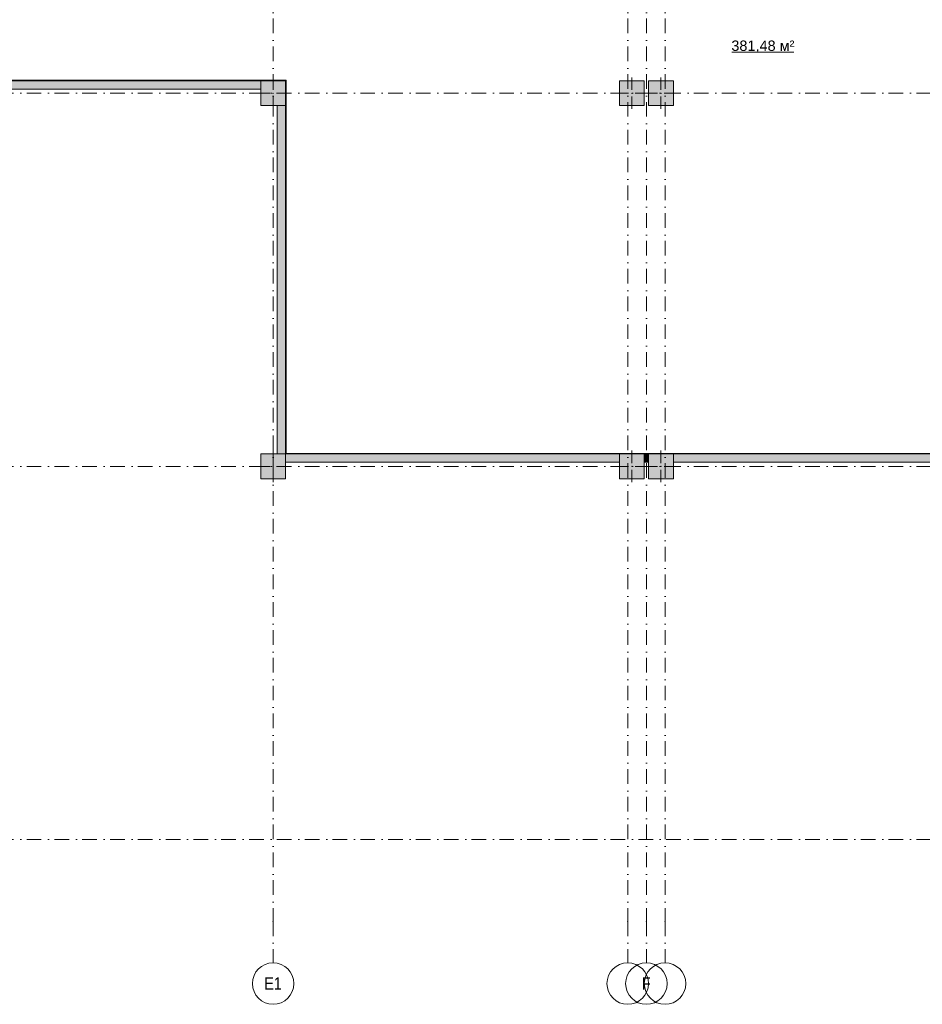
# Model space of a CAD drawing. Header units: millimetres. Extents: x -14761 to 157739, y -22400 to 107990.
# Tile 44 of 81: x 74890 to 96652, y -3975 to 19774. Entities that reach past the tile are written whole.
import ezdxf

# ---------------------------------------------------------------- set-up
doc = ezdxf.new("R2010")
doc.units = ezdxf.units.MM
doc.header["$MEASUREMENT"] = 0
doc.linetypes.add('Штриховая', pattern=[564.444447, 282.222223, -282.222223])
doc.linetypes.add('Штрихпунктирная', pattern=[670.277762, 352.777767, -176.388884, 0, -141.111112])
for name, color, linetype in [('Конструктив - ГКЛ', 7, 'Continuous'), ('Конструктив - Колонны', 7, 'Continuous'), ('Конструктив - Стены Внутр сущ.', 7, 'Continuous'), ('Элемент Модели - Зона', 7, 'Continuous'), ('Элемент Модели - Оси', 7, 'Continuous')]:
    doc.layers.add(name, color=color, linetype=linetype)
doc.styles.add('СГЕНЕРИР_СТИЛЬ_1', font='txt')
doc.styles.add('СГЕНЕРИР_СТИЛЬ_3', font='txt')

msp = doc.modelspace()

# ---------------------------------------------------------------- hatches: boundary and pattern name
at = {"layer": 'Конструктив - ГКЛ', "linetype": 'Continuous', "lineweight": 0, "true_color": 0x000000}
for points in [[(81300, 18312), (68050, 18312), (68050, 18300), (81300, 18300)], [(81300, 18300), (81312, 18300), (81312, 18312)], [(81300, 18312), (81300, 18300), (81312, 18312)], [(81300, 18100), (81300, 9300), (81312, 9300), (81312, 18100)], [(81305, 9312), (81305, 9300), (98700, 9300), (98700, 9300), (99300, 9300), (99300, 9312)]]:
    msp.add_hatch(color=18, dxfattribs=at).paths.add_polyline_path(points)
at = {"layer": 'Конструктив - Колонны', "linetype": 'Continuous', "lineweight": 0, "true_color": 0x000000}
for points in [[(80700, 17700), (81300, 17700), (81300, 18300), (80700, 18300)], [(89350, 17700), (89950, 17700), (89950, 18300), (89350, 18300)], [(90050, 17700), (90650, 17700), (90650, 18300), (90050, 18300)], [(80700, 8700), (81300, 8700), (81300, 9300), (80700, 9300)], [(89350, 8700), (89950, 8700), (89950, 9300), (89350, 9300)], [(90050, 8700), (90650, 8700), (90650, 9300), (90050, 9300)]]:
    msp.add_hatch(color=18, dxfattribs=at).paths.add_polyline_path(points)
at = {"layer": 'Конструктив - Стены Внутр сущ.', "linetype": 'Continuous', "lineweight": 0, "true_color": 0x000000}
for points in [[(72300, 18100), (80700, 18100), (80700, 18300), (72300, 18300)], [(81312, 18100), (81312, 18300), (81300, 18300), (81300, 18100)], [(81100, 9300), (81300, 9300), (81300, 17700), (81100, 17700)], [(81300, 9100), (89350, 9100), (89350, 9300), (81300, 9300)], [(89950, 9300), (89950, 9100), (90050, 9100), (90050, 9300)], [(90650, 9300), (90650, 9100), (98700, 9100), (98700, 9300)]]:
    msp.add_hatch(color=18, dxfattribs=at).paths.add_polyline_path(points)

# ---------------------------------------------------------------- linework, layer by layer
at = {"layer": 'Конструктив - ГКЛ', "color": 251, "linetype": 'Continuous', "lineweight": 20, "true_color": 0x575757}
for p, q in [((81312, 18300), (81300, 18300)), ((81312, 18300), (81300, 18300)), ((81312, 18100), (81312, 18300)), ((81300, 18100), (81312, 18100)), ((81300, 18100), (81312, 18100))]:
    msp.add_line(p, q, dxfattribs=at)
at = {"layer": 'Конструктив - ГКЛ', "color": 251, "linetype": 'Continuous', "lineweight": 20, "true_color": 0x575757, "flags": 128}
for points in [[(81312, 18312), (68050, 18312)], [(72300, 18300), (80700, 18300)], [(81312, 9300), (81312, 18300)], [(81300, 17700), (81300, 9300)], [(99300, 9312), (81305, 9312)], [(81305, 9300), (98700, 9300)]]:
    msp.add_lwpolyline(points, dxfattribs=at)
at = {"layer": 'Конструктив - ГКЛ', "color": 251, "linetype": 'Continuous', "lineweight": 5, "true_color": 0x575757, "flags": 128}
msp.add_lwpolyline([(81312, 18312), (81312, 18300)], dxfattribs=at)
at = {"layer": 'Конструктив - Колонны', "color": 251, "linetype": 'Continuous', "lineweight": 5, "true_color": 0x575757}
for p, q in [((81000, 18080), (81000, 18380)), ((89650, 18080), (89650, 18380)), ((90350, 18080), (90350, 18380)), ((80920, 18000), (80620, 18000)), ((81000, 17920), (81000, 17620)), ((81080, 18000), (81380, 18000)), ((89570, 18000), (89270, 18000)), ((89650, 17920), (89650, 17620)), ((89730, 18000), (90030, 18000)), ((90270, 18000), (89970, 18000)), ((90350, 17920), (90350, 17620)), ((90430, 18000), (90730, 18000)), ((81000, 9080), (81000, 9380)), ((89650, 9080), (89650, 9380)), ((90350, 9080), (90350, 9380)), ((80920, 9000), (80620, 9000)), ((81000, 8920), (81000, 8620)), ((81080, 9000), (81380, 9000)), ((89570, 9000), (89270, 9000)), ((89650, 8920), (89650, 8620)), ((89730, 9000), (90030, 9000)), ((90270, 9000), (89970, 9000)), ((90350, 8920), (90350, 8620)), ((90430, 9000), (90730, 9000))]:
    msp.add_line(p, q, dxfattribs=at)
at = {"layer": 'Конструктив - Колонны', "color": 251, "linetype": 'Continuous', "lineweight": 15, "true_color": 0x575757, "flags": 128}
for points in [[(80700, 17700), (81300, 17700), (81300, 18300), (80700, 18300)], [(89350, 17700), (89950, 17700), (89950, 18300), (89350, 18300)], [(90050, 17700), (90650, 17700), (90650, 18300), (90050, 18300)], [(80700, 8700), (81300, 8700), (81300, 9300), (80700, 9300)], [(89350, 8700), (89950, 8700), (89950, 9300), (89350, 9300)], [(90050, 8700), (90650, 8700), (90650, 9300), (90050, 9300)]]:
    msp.add_lwpolyline(points, close=True, dxfattribs=at)
at = {"layer": 'Конструктив - Колонны', "color": 251, "linetype": 'Continuous', "lineweight": 5, "true_color": 0x575757}
for p in [(81000, 18000), (89650, 18000), (90350, 18000), (81000, 9000), (89650, 9000), (90350, 9000)]:
    msp.add_point(p, dxfattribs=at)
at = {"layer": 'Конструктив - Стены Внутр сущ.', "color": 251, "linetype": 'Continuous', "lineweight": 20, "true_color": 0x575757, "flags": 128}
for points in [[(80700, 18300), (72300, 18300)], [(72300, 18100), (80700, 18100)], [(81100, 17700), (81100, 9300)], [(81300, 9300), (81300, 17700)], [(89350, 9300), (81300, 9300)], [(90050, 9300), (89950, 9300)], [(98700, 9300), (90650, 9300)], [(81300, 9100), (89350, 9100)], [(89950, 9100), (90050, 9100)], [(90650, 9100), (98700, 9100)]]:
    msp.add_lwpolyline(points, dxfattribs=at)
at = {"layer": 'Элемент Модели - Зона', "color": 7, "linetype": 'Continuous', "lineweight": 15}
msp.add_line((92064, 18994), (93554, 18994), dxfattribs=at)
at = {"layer": 'Элемент Модели - Зона', "color": 7, "linetype": 'Штриховая', "lineweight": 15, "flags": 128}
for points in [[(68045, 22984), (68045, 18300), (81300, 18300), (81300, 9300), (98700, 9300), (98700, 9300), (99080, 9300), (99080, 17700), (98700, 17700), (98700, 18300), (99080, 18300), (99080, 21950), (94380, 21950), (94380, 24420), (90540, 24420), (90540, 26350), (90050, 26350), (90050, 26730), (89950, 26730), (89950, 26350), (89350, 26350), (89350, 26730), (81300, 26730), (81300, 26350), (80700, 26350), (80700, 26730), (72300, 26730), (72300, 26350), (71700, 26350), (71700, 26639)], [(89950, 17700), (89350, 17700), (89350, 18300), (89950, 18300)], [(90650, 17700), (90050, 17700), (90050, 18300), (90650, 18300)]]:
    msp.add_lwpolyline(points, close=True, dxfattribs=at)
at = {"layer": 'Элемент Модели - Оси', "color": 7, "linetype": 'Штрихпунктирная', "lineweight": 15}
for p, q in [((81000, 92200), (81000, -1975)), ((89550, 92200), (89550, -1975)), ((90000, 92200), (90000, -1975)), ((90450, 92200), (90450, -1975)), ((-12761, 18000), (155650, 18000)), ((-12761, 9000), (155650, 9000)), ((-12761, 0), (155650, 0)), ((81000, -1975), (81000, -2975)), ((89550, -1975), (89550, -2975)), ((90000, -1975), (90000, -2975)), ((90450, -1975), (90450, -2975))]:
    msp.add_line(p, q, dxfattribs=at)
at = {"layer": 'Элемент Модели - Оси', "color": 7, "linetype": 'Continuous', "lineweight": 15}
for centre in [(81000, -3475), (89550, -3475), (90000, -3475), (90450, -3475)]:
    msp.add_circle(centre, 500, dxfattribs=at)
at = {"layer": 'Элемент Модели - Оси', "color": 7, "linetype": 'Штрихпунктирная', "lineweight": 15}
for p in [(81000, -1975), (81000, -1975), (89550, -1975), (89550, -1975), (90000, -1975), (90000, -1975), (90450, -1975), (90450, -1975)]:
    msp.add_point(p, dxfattribs=at)

# ---------------------------------------------------------------- texts
at = {"layer": 'Элемент Модели - Зона', "color": 7, "lineweight": 15, "insert": (92809, 19123), "char_height": 250, "attachment_point": 5, "style": 'СГЕНЕРИР_СТИЛЬ_1'}
msp.add_mtext('\\A1;{\\pqc;\\fArial|b0|i0|c204|p38;381,48 м²}', dxfattribs=at)
at = {"layer": 'Элемент Модели - Оси', "color": 30, "lineweight": 5, "true_color": 0xff823e, "char_height": 300, "attachment_point": 4, "style": 'СГЕНЕРИР_СТИЛЬ_3'}
for s, insert in [('\\A1;{\\pql;\\pt0;\\fArial Narrow|b0|i0|c204|p34;E1}', (80788, -3473)), ('\\A1;{\\pql;\\pt0;\\fArial Narrow|b0|i0|c204|p34;F}', (89894, -3473)), ('\\A1;{\\pql;\\pt0;\\fArial Narrow|b0|i0|c204|p34;}', (88400, -3475)), ('\\A1;{\\pql;\\pt0;\\fArial Narrow|b0|i0|c204|p34;}', (89300, -3475))]:
    msp.add_mtext(s, dxfattribs=dict(at, insert=insert))

doc.saveas('drawing.dxf')
